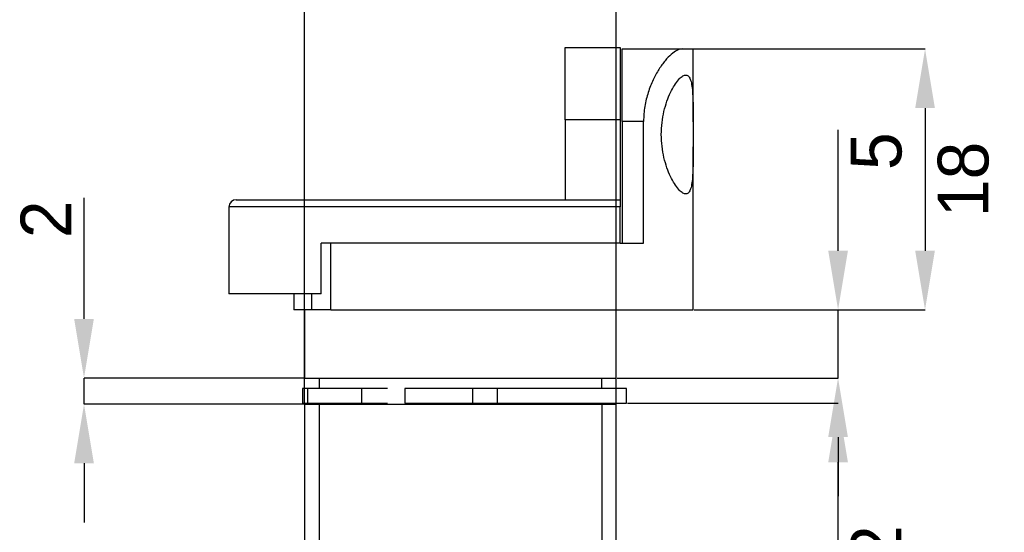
# Model space of a CAD drawing. Header units: millimetres. Extents: x 2301 to 2574, y 1788 to 1979.
# Tile 3 of 6: x 2347 to 2415, y 1857 to 1893. Entities that reach past the tile are written whole.
import ezdxf

# ---------------------------------------------------------------- set-up
doc = ezdxf.new("R2010")
doc.units = ezdxf.units.MM
doc.layers.add('1轮廓实线层', color=7, linetype='Continuous')
doc.layers.add('2细线层', color=3, linetype='Continuous')
doc.styles.add('SLDTEXTSTYLE1', font='txt')
doc.dimstyles.new('SLDDIMSTYLE1', dxfattribs={"dimtxt": 3.5, "dimasz": 4.08, "dimexe": 0, "dimexo": 0.0625, "dimgap": 0.875, "dimtad": 2, "dimdec": 0, "dimrnd": 1e-09, "dimzin": 4, "dimdsep": 46, "dimtxsty": 'SLDTEXTSTYLE1', "dimsah": 1, "dimcen": 0.09, "dimadec": 0, "dimazin": 1, "dimtfac": 1, "dimtmove": 0, "dimatfit": 0, "dimfxl": 1, "dimfrac": 2, "dimtolj": 1, "dimtzin": 12, "dimarcsym": 0})
doc.dimstyles.new('SLDDIMSTYLE2', dxfattribs={"dimtxt": 3.5, "dimasz": 4.08, "dimexe": 0, "dimexo": 0.0625, "dimgap": 0.875, "dimtad": 2, "dimdec": 0, "dimrnd": 1e-09, "dimzin": 12, "dimdsep": 46, "dimtxsty": 'SLDTEXTSTYLE1', "dimsah": 1, "dimcen": 0.09, "dimadec": 0, "dimazin": 3, "dimtfac": 1, "dimtmove": 0, "dimatfit": 0, "dimfxl": 1, "dimfrac": 2, "dimtolj": 1, "dimtzin": 12, "dimarcsym": 0})

# ---------------------------------------------------------------- blocks, each defined once
blk = doc.blocks.new('*D49')
at = {"layer": '2细线层', "color": 0, "lineweight": -2, "transparency": 16777216}
for p, q in [((2366.43, 1866.075), (2366.43, 1897.091)), ((2370.51, 1897.091), (2383.85, 1897.091)), ((2387.93, 1866.075), (2387.93, 1897.091))]:
    blk.add_line(p, q, dxfattribs=at)
at = {"layer": '2细线层', "color": 0, "transparency": 16777216}
for points in [[(2370.51, 1897.771), (2370.51, 1896.411), (2366.43, 1897.091)], [(2383.85, 1897.771), (2383.85, 1896.411), (2387.93, 1897.091)]]:
    blk.add_solid(points, dxfattribs=at)
at = {"layer": 'Defpoints', "color": 0, "transparency": 16777216}
for p in [(2387.93, 1897.091), (2366.43, 1866.013), (2387.93, 1866.013)]:
    blk.add_point(p, dxfattribs=at)
at = {"layer": '2细线层', "color": 0, "transparency": 16777216, "insert": (2377.18, 1901.466), "char_height": 3.5, "attachment_point": 2, "style": 'SLDTEXTSTYLE1'}
blk.add_mtext('\\A1;%%c21', dxfattribs=at)
blk = doc.blocks.new('*D50')
at = {"layer": '2细线层', "color": 0, "lineweight": -2, "transparency": 16777216}
for p, q in [((2403.23, 1876.593), (2403.23, 1884.939)), ((2393.293, 1872.513), (2403.23, 1872.513)), ((2403.23, 1867.813), (2403.23, 1872.513)), ((2387.993, 1867.813), (2403.23, 1867.813)), ((2403.23, 1863.733), (2403.23, 1859.653))]:
    blk.add_line(p, q, dxfattribs=at)
at = {"layer": '2细线层', "color": 0, "transparency": 16777216}
for points in [[(2402.55, 1876.593), (2403.91, 1876.593), (2403.23, 1872.513)], [(2402.55, 1863.733), (2403.91, 1863.733), (2403.23, 1867.813)]]:
    blk.add_solid(points, dxfattribs=at)
at = {"layer": 'Defpoints', "color": 0, "transparency": 16777216}
for p in [(2393.23, 1872.513), (2387.93, 1867.813), (2403.23, 1867.813)]:
    blk.add_point(p, dxfattribs=at)
at = {"layer": '2细线层', "color": 0, "transparency": 16777216, "insert": (2404.105, 1883.461), "char_height": 3.5, "attachment_point": 2, "rotation": 90, "style": 'SLDTEXTSTYLE1'}
blk.add_mtext('\\A1;5', dxfattribs=at)
blk = doc.blocks.new('*D51')
at = {"layer": '2细线层', "color": 0, "lineweight": -2, "transparency": 16777216}
for p, q in [((2367.43, 1865.95), (2367.43, 1811.105)), ((2386.93, 1865.95), (2386.93, 1811.105)), ((2371.51, 1811.105), (2382.85, 1811.105))]:
    blk.add_line(p, q, dxfattribs=at)
at = {"layer": '2细线层', "color": 0, "transparency": 16777216}
for points in [[(2371.51, 1811.785), (2371.51, 1810.425), (2367.43, 1811.105)], [(2382.85, 1811.785), (2382.85, 1810.425), (2386.93, 1811.105)]]:
    blk.add_solid(points, dxfattribs=at)
at = {"layer": 'Defpoints', "color": 0, "transparency": 16777216}
for p in [(2367.43, 1866.013), (2386.93, 1866.013), (2386.93, 1811.105)]:
    blk.add_point(p, dxfattribs=at)
at = {"layer": '2细线层', "color": 0, "transparency": 16777216, "insert": (2377.18, 1810.23), "char_height": 3.5, "attachment_point": 2, "style": 'SLDTEXTSTYLE1'}
blk.add_mtext('\\A1;%%c20', dxfattribs=at)
blk = doc.blocks.new('*D52')
at = {"layer": '2细线层', "color": 0, "lineweight": -2, "transparency": 16777216}
for p, q in [((2351.208, 1871.893), (2351.208, 1880.239)), ((2366.368, 1867.813), (2351.208, 1867.813)), ((2351.208, 1866.013), (2351.208, 1867.813)), ((2366.368, 1866.013), (2351.208, 1866.013)), ((2351.208, 1861.933), (2351.208, 1857.853))]:
    blk.add_line(p, q, dxfattribs=at)
at = {"layer": '2细线层', "color": 0, "transparency": 16777216}
for points in [[(2350.528, 1871.893), (2351.888, 1871.893), (2351.208, 1867.813)], [(2350.528, 1861.933), (2351.888, 1861.933), (2351.208, 1866.013)]]:
    blk.add_solid(points, dxfattribs=at)
at = {"layer": 'Defpoints', "color": 0, "transparency": 16777216}
for p in [(2366.43, 1867.813), (2351.208, 1866.013), (2366.43, 1866.013)]:
    blk.add_point(p, dxfattribs=at)
at = {"layer": '2细线层', "color": 0, "transparency": 16777216, "insert": (2346.833, 1878.761), "char_height": 3.5, "attachment_point": 2, "rotation": 90, "style": 'SLDTEXTSTYLE1'}
blk.add_mtext('\\A1;2', dxfattribs=at)
blk = doc.blocks.new('*D53')
at = {"layer": '2细线层', "color": 0, "lineweight": -2, "transparency": 16777216}
for p, q in [((2392.526, 1890.513), (2409.23, 1890.513)), ((2409.23, 1886.433), (2409.23, 1876.593)), ((2393.293, 1872.513), (2409.23, 1872.513))]:
    blk.add_line(p, q, dxfattribs=at)
at = {"layer": '2细线层', "color": 0, "transparency": 16777216}
for points in [[(2408.55, 1886.433), (2409.91, 1886.433), (2409.23, 1890.513)], [(2408.55, 1876.593), (2409.91, 1876.593), (2409.23, 1872.513)]]:
    blk.add_solid(points, dxfattribs=at)
at = {"layer": 'Defpoints', "color": 0, "transparency": 16777216}
for p in [(2392.464, 1890.513), (2393.23, 1872.513), (2409.23, 1872.513)]:
    blk.add_point(p, dxfattribs=at)
at = {"layer": '2细线层', "color": 0, "transparency": 16777216, "insert": (2410.105, 1881.513), "char_height": 3.5, "attachment_point": 2, "rotation": 90, "style": 'SLDTEXTSTYLE1'}
blk.add_mtext('\\A1;18', dxfattribs=at)
blk = doc.blocks.new('*D54')
at = {"layer": '2细线层', "color": 0, "lineweight": -2, "transparency": 16777216}
for p, q in [((2388.701, 1866.08), (2403.23, 1866.08)), ((2403.23, 1848.093), (2403.23, 1862)), ((2387.993, 1844.013), (2403.23, 1844.013))]:
    blk.add_line(p, q, dxfattribs=at)
at = {"layer": '2细线层', "color": 0, "transparency": 16777216}
for points in [[(2402.55, 1862), (2403.91, 1862), (2403.23, 1866.08)], [(2402.55, 1848.093), (2403.91, 1848.093), (2403.23, 1844.013)]]:
    blk.add_solid(points, dxfattribs=at)
at = {"layer": 'Defpoints', "color": 0, "transparency": 16777216}
for p in [(2388.638, 1866.08), (2403.23, 1866.08), (2387.93, 1844.013)]:
    blk.add_point(p, dxfattribs=at)
at = {"layer": '2细线层', "color": 0, "transparency": 16777216, "insert": (2404.105, 1855.047), "char_height": 3.5, "attachment_point": 2, "rotation": 90, "style": 'SLDTEXTSTYLE1'}
blk.add_mtext('\\A1;22', dxfattribs=at)

msp = doc.modelspace()

# ---------------------------------------------------------------- linework, layer by layer
at = {"layer": '1轮廓实线层', "linetype": 'Continuous', "lineweight": 25}
for p, q in [((2384.408, 1890.613), (2388.208, 1890.613)), ((2384.408, 1885.613), (2384.408, 1890.613)), ((2388.208, 1890.613), (2388.208, 1885.613)), ((2388.33, 1885.513), (2388.33, 1890.513)), ((2388.33, 1890.513), (2392.464, 1890.513)), ((2392.464, 1890.513), (2393.23, 1890.513)), ((2393.23, 1885.476), (2393.23, 1890.513)), ((2384.408, 1885.613), (2384.408, 1880.113)), ((2388.208, 1885.613), (2384.408, 1885.613)), ((2388.208, 1885.613), (2388.208, 1880.113)), ((2389.813, 1885.513), (2388.33, 1885.513)), ((2388.33, 1885.513), (2388.33, 1877.113)), ((2389.813, 1877.113), (2389.813, 1885.513)), ((2393.23, 1872.513), (2393.23, 1883.756)), ((2361.208, 1879.613), (2361.208, 1873.613)), ((2388.208, 1879.613), (2361.208, 1879.613)), ((2361.708, 1880.113), (2388.208, 1880.113)), ((2388.208, 1877.113), (2388.208, 1879.613)), ((2367.575, 1873.613), (2367.575, 1877.113)), ((2388.208, 1877.113), (2367.575, 1877.113)), ((2368.23, 1872.513), (2368.23, 1877.113)), ((2388.208, 1877.113), (2389.813, 1877.113)), ((2367.575, 1873.613), (2361.208, 1873.613)), ((2365.68, 1873.613), (2365.68, 1872.513)), ((2366.91, 1873.613), (2366.91, 1872.513)), ((2366.91, 1872.513), (2365.68, 1872.513)), ((2366.43, 1872.513), (2366.43, 1867.813)), ((2368.23, 1872.513), (2366.91, 1872.513)), ((2368.23, 1872.513), (2393.23, 1872.513)), ((2387.93, 1867.813), (2387.93, 1872.513)), ((2366.43, 1867.813), (2377.18, 1867.813)), ((2367.43, 1867.813), (2367.43, 1867.08)), ((2377.18, 1867.813), (2387.93, 1867.813)), ((2386.93, 1867.08), (2386.93, 1867.813)), ((2366.273, 1867.08), (2366.273, 1866.08)), ((2366.619, 1867.08), (2366.273, 1867.08)), ((2366.619, 1867.08), (2366.619, 1866.08)), ((2370.355, 1867.08), (2366.619, 1867.08)), ((2370.355, 1867.08), (2370.355, 1866.08)), ((2372.143, 1867.08), (2370.355, 1867.08)), ((2373.341, 1867.08), (2373.341, 1866.08)), ((2378.007, 1867.08), (2373.341, 1867.08)), ((2378.007, 1867.08), (2378.007, 1866.08)), ((2379.701, 1867.08), (2378.007, 1867.08)), ((2379.701, 1867.08), (2379.701, 1866.08)), ((2388.638, 1867.08), (2379.701, 1867.08)), ((2388.638, 1866.08), (2388.638, 1867.08)), ((2366.273, 1866.08), (2366.619, 1866.08)), ((2366.43, 1866.013), (2366.43, 1844.013)), ((2366.43, 1866.013), (2377.18, 1866.013)), ((2366.619, 1866.08), (2370.355, 1866.08)), ((2367.43, 1866.08), (2367.43, 1866.013)), ((2370.355, 1866.08), (2372.143, 1866.08)), ((2373.341, 1866.08), (2378.007, 1866.08)), ((2377.18, 1866.013), (2387.93, 1866.013)), ((2378.007, 1866.08), (2379.701, 1866.08)), ((2379.701, 1866.08), (2388.638, 1866.08)), ((2386.93, 1866.013), (2386.93, 1866.08)), ((2387.93, 1844.013), (2387.93, 1866.013))]:
    msp.add_line(p, q, dxfattribs=at)
msp.add_arc((2361.708, 1879.613), 0.5, 90, 180, dxfattribs=at)
for points, knots in [([(2392.464, 1890.513), (2392.357, 1890.513), (2392.241, 1890.48), (2391.992, 1890.354), (2391.858, 1890.26), (2391.581, 1890.018), (2391.44, 1889.87), (2391.154, 1889.525), (2391.009, 1889.324), (2390.729, 1888.882), (2390.595, 1888.64), (2390.345, 1888.112), (2390.228, 1887.821), (2390.033, 1887.21), (2389.953, 1886.889), (2389.842, 1886.21), (2389.813, 1885.865), (2389.813, 1885.513)], [0, 0, 0, 0, 0.125, 0.125, 0.25, 0.25, 0.375, 0.375, 0.5, 0.5, 0.625, 0.625, 0.75, 0.75, 0.875, 0.875, 1, 1, 1, 1]), ([(2391.036, 1884.613), (2391.036, 1884.336), (2391.053, 1884.064), (2391.115, 1883.532), (2391.162, 1883.269), (2391.277, 1882.775), (2391.345, 1882.542), (2391.499, 1882.102), (2391.583, 1881.9), (2391.758, 1881.533), (2391.85, 1881.366), (2392.033, 1881.075), (2392.123, 1880.951), (2392.301, 1880.746), (2392.389, 1880.665), (2392.552, 1880.552), (2392.627, 1880.521), (2392.767, 1880.508), (2392.831, 1880.527), (2392.942, 1880.618), (2392.99, 1880.689), (2393.071, 1880.885), (2393.103, 1881.009), (2393.155, 1881.301), (2393.174, 1881.471), (2393.203, 1881.854), (2393.212, 1882.063), (2393.224, 1882.513), (2393.227, 1882.758), (2393.23, 1883.262), (2393.23, 1883.523), (2393.23, 1884.063), (2393.23, 1884.338), (2393.23, 1884.884), (2393.23, 1885.159), (2393.23, 1885.7), (2393.23, 1885.961), (2393.227, 1886.464), (2393.224, 1886.709), (2393.212, 1887.16), (2393.203, 1887.369), (2393.175, 1887.751), (2393.155, 1887.922), (2393.104, 1888.215), (2393.071, 1888.339), (2392.99, 1888.536), (2392.943, 1888.607), (2392.832, 1888.698), (2392.768, 1888.718), (2392.628, 1888.705), (2392.552, 1888.673), (2392.388, 1888.56), (2392.301, 1888.479), (2392.123, 1888.274), (2392.032, 1888.15), (2391.847, 1887.856), (2391.757, 1887.692), (2391.583, 1887.326), (2391.499, 1887.122), (2391.345, 1886.684), (2391.277, 1886.452), (2391.162, 1885.961), (2391.116, 1885.699), (2391.053, 1885.163), (2391.036, 1884.89), (2391.036, 1884.613)], [0, 0, 0, 0, 0.03125, 0.03125, 0.0625, 0.0625, 0.09375, 0.09375, 0.125, 0.125, 0.15625, 0.15625, 0.1875, 0.1875, 0.21875, 0.21875, 0.25, 0.25, 0.28125, 0.28125, 0.3125, 0.3125, 0.34375, 0.34375, 0.375, 0.375, 0.40625, 0.40625, 0.4375, 0.4375, 0.46875, 0.46875, 0.5, 0.5, 0.53125, 0.53125, 0.5625, 0.5625, 0.59375, 0.59375, 0.625, 0.625, 0.65625, 0.65625, 0.6875, 0.6875, 0.71875, 0.71875, 0.75, 0.75, 0.78125, 0.78125, 0.8125, 0.8125, 0.84375, 0.84375, 0.875, 0.875, 0.90625, 0.90625, 0.9375, 0.9375, 0.96875, 0.96875, 1, 1, 1, 1]), ([(2388.208, 1880.113), (2388.208, 1880.103), (2388.208, 1880.087), (2388.208, 1879.973), (2388.208, 1879.846), (2388.208, 1879.723), (2388.208, 1879.645), (2388.208, 1879.613)], [0, 0, 0, 0, 0.337242, 0.573036, 0.752272, 0.897609, 1, 1, 1, 1])]:
    msp.add_open_spline(points, degree=3, knots=knots, dxfattribs=at)

# ---------------------------------------------------------------- dimensions: what is measured, and where the dimension line sits
at = {"layer": '2细线层'}
for base, p1, p2, picture, middle in [((2387.930135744, 1897.090637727), (2366.430135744, 1866.012813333), (2387.930135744, 1866.012813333), '*D49', (2377.180135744, 1897.090637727)), ((2386.930135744, 1811.104609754), (2367.430135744, 1866.012813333), (2386.930135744, 1866.012813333), '*D51', (2377.180135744, 1811.104609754))]:
    dim = msp.add_linear_dim(base=base, p1=p1, p2=p2, text='%%c<>', dimstyle='SLDDIMSTYLE1', dxfattribs=at)
    dim.commit()
    dim.dimension.update_dxf_attribs({"geometry": picture, "text_midpoint": middle, "dimtype": 160})
for base, p1, p2, dimstyle, picture, middle in [((2409.23, 1872.513), (2392.464, 1890.513), (2393.23, 1872.513), 'SLDDIMSTYLE1', '*D53', (2409.23, 1881.513)), ((2403.23, 1867.813), (2393.23, 1872.513), (2387.93, 1867.813), 'SLDDIMSTYLE1', '*D50', (2403.23, 1883.461)), ((2351.208, 1866.013), (2366.43, 1867.813), (2366.43, 1866.013), 'SLDDIMSTYLE1', '*D52', (2351.208, 1878.761)), ((2403.23, 1866.08), (2387.93, 1844.013), (2388.638, 1866.08), 'SLDDIMSTYLE2', '*D54', (2403.23, 1855.047))]:
    dim = msp.add_linear_dim(base=base, p1=p1, p2=p2, angle=90, dimstyle=dimstyle, dxfattribs=at)
    dim.commit()
    dim.dimension.update_dxf_attribs({"geometry": picture, "text_midpoint": middle, "dimtype": 160})

doc.saveas('drawing.dxf')
